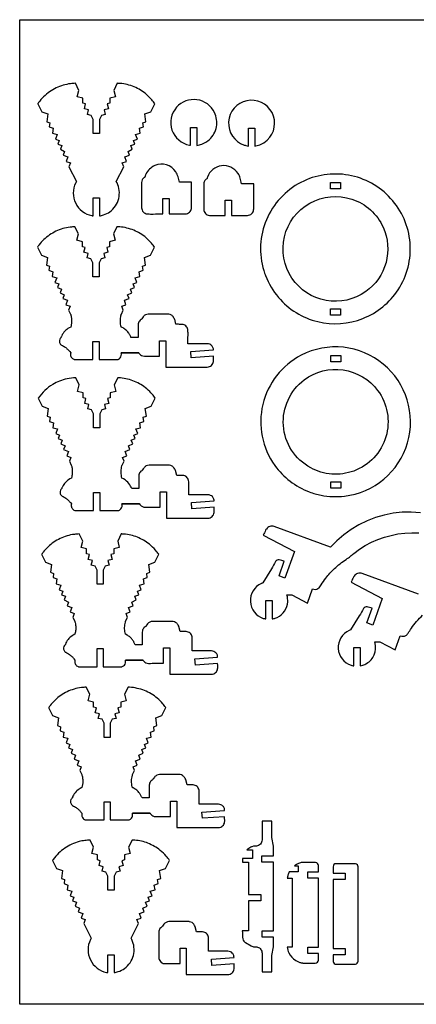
# Model space of a CAD drawing. Extents: x -50 to 95, y -26 to 53.
# Tile 1 of 3: x -50 to -19, y -26 to 53. Entities that reach past the tile are written whole.
import ezdxf

# ---------------------------------------------------------------- set-up
doc = ezdxf.new("R2010")
doc.units = 0
doc.header["$MEASUREMENT"] = 0
doc.layers.get('0').update_dxf_attribs({"linetype": 'CONTINUOUS'})
doc.layers.add('SECTIONCUTEDGES', color=18, linetype='CONTINUOUS')

msp = doc.modelspace()

# ---------------------------------------------------------------- linework, layer by layer
msp.add_lwpolyline([(94.677, -25.547), (-50.339, -25.547), (-50.339, 53.059), (94.677, 53.059)], close=True)
at = {"layer": 'SECTIONCUTEDGES'}
for points in [[(-44.47, 37.397), (-44.47, 38.826), (-43.97, 38.826), (-43.97, 37.397, 0.035031), (-43.644, 37.476, 0.079578), (-43.144, 37.728, 0.177317), (-42.435, 38.775, 0.17737), (-42.571, 40.032), (-42.625, 40.133), (-42.037, 41.321), (-42.151, 41.63), (-41.824, 41.751), (-41.955, 42.105), (-41.58, 42.244), (-41.69, 42.542), (-41.349, 42.711), (-41.46, 43.009), (-41.144, 43.126), (-41.25, 43.412), (-40.946, 43.525), (-41.086, 43.902), (-40.713, 43.996), (-40.767, 44.391), (-40.462, 44.504), (-40.506, 44.824), (-40.258, 44.916), (-40.343, 45.535), (-39.863, 45.714), (-39.547, 46.354, 0.016698), (-39.786, 46.661, 0.043492), (-40.217, 47.095, 0.077496), (-41.203, 47.696, 0.077508), (-42.325, 47.967, 0.010997), (-42.435, 47.974, -0.003666), (-42.545, 47.979), (-42.824, 47.416), (-42.693, 46.899), (-43.135, 46.787), (-43.135, 46.387), (-43.361, 46.33), (-43.262, 45.938), (-43.597, 45.853), (-43.506, 45.493), (-43.814, 45.414), (-43.97, 45.099), (-43.97, 43.975), (-44.47, 43.975), (-44.47, 45.099), (-44.626, 45.414), (-44.934, 45.493), (-44.843, 45.853), (-45.178, 45.938), (-45.079, 46.33), (-45.305, 46.387), (-45.305, 46.787), (-45.747, 46.899), (-45.616, 47.416), (-45.895, 47.979, 0.015709), (-46.282, 47.946, 0.042831), (-46.867, 47.826, 0.082017), (-47.954, 47.299, 0.080336), (-48.835, 46.436, 0.007539), (-48.865, 46.395, -0.002513), (-48.893, 46.354), (-48.577, 45.714), (-48.097, 45.535), (-48.182, 44.916), (-47.934, 44.824), (-47.978, 44.504), (-47.673, 44.391), (-47.727, 43.996), (-47.354, 43.902), (-47.494, 43.525), (-47.19, 43.412), (-47.296, 43.126), (-46.98, 43.009), (-47.091, 42.711), (-46.75, 42.542), (-46.86, 42.244), (-46.485, 42.105), (-46.616, 41.751), (-46.289, 41.63), (-46.403, 41.321), (-45.815, 40.133), (-45.869, 40.032, 0.232949), (-45.87, 38.407, 0.232949), (-44.583, 37.416, 0.011595), (-44.526, 37.406, -0.003865)], [(-36.692, 43.024), (-36.692, 44.454), (-36.192, 44.454), (-36.192, 43.024, 0.047597), (-35.795, 43.128, 0.100184), (-35.189, 43.5, 0.160083), (-34.634, 44.508, 0.160346), (-34.786, 45.646, 0.250499), (-36.187, 46.667, 0.250445), (-37.815, 46.069, 0.27053), (-38.182, 44.252, 0.270621), (-36.781, 43.039, 0.009062), (-36.736, 43.031, -0.003021)], [(-32.076, 42.972), (-32.076, 44.401), (-31.576, 44.401), (-31.576, 42.972, 0.047597), (-31.179, 43.075, 0.100184), (-30.573, 43.447, 0.760738), (-32.21, 46.593, 0.761228), (-32.421, 43.053, 0.024169), (-32.276, 43.011, 0.017962)], [(-38.907, 37.55), (-38.907, 38.781), (-38.407, 38.781), (-38.407, 37.55, -0.001261), (-37.381, 37.547, 0.007568), (-37.124, 37.55, 0.17911), (-36.787, 37.684, 0.186027), (-36.629, 37.997, 0.012625), (-36.628, 38.014, 0.006307), (-36.626, 38.048, 0.00914), (-36.623, 38.456, -0.008036), (-36.616, 40.087), (-37.587, 40.087, 0.003437), (-37.699, 40.523, 0.080686), (-37.871, 40.909, 0.363611), (-39.552, 41.415, 0.187458), (-40.272, 40.709, 0.018465), (-40.299, 40.642, 0.013194), (-40.332, 40.546, 0.057236), (-40.337, 40.517, -0.140672), (-40.347, 40.489, -0.134911), (-40.37, 40.47, 0.061956), (-40.418, 40.442, 0.116179), (-40.554, 40.277, 0.105792), (-40.61, 40.049), (-40.61, 38.048, 0.17911), (-40.476, 37.711, 0.186027), (-40.163, 37.552, 0.012625), (-40.146, 37.551, 0.006307), (-40.112, 37.55, 0.008514), (-39.69, 37.546, -0.002207)], [(-33.941, 37.431), (-33.941, 38.662), (-33.441, 38.662), (-33.441, 37.431, -0.001261), (-32.415, 37.428, 0.007568), (-32.158, 37.431, 0.17911), (-31.821, 37.565, 0.186027), (-31.663, 37.878, 0.012625), (-31.662, 37.895, 0.006307), (-31.66, 37.929, 0.00914), (-31.657, 38.337, -0.008036), (-31.65, 39.968), (-32.621, 39.968, 0.002778), (-32.734, 40.408, 0.080686), (-32.905, 40.79, 0.286261), (-34.223, 41.398, 0.286452), (-35.348, 40.482, 0.036637), (-35.372, 40.391, -0.114416), (-35.381, 40.37, -0.116624), (-35.404, 40.351, 0.081245), (-35.501, 40.28, 0.097719), (-35.602, 40.127, 0.089338), (-35.644, 39.93), (-35.644, 37.929, 0.17911), (-35.51, 37.592, 0.186027), (-35.197, 37.434, 0.012625), (-35.18, 37.432, 0.006307), (-35.146, 37.431, 0.008514), (-34.725, 37.427, -0.002207)], [(-30.718, 32.629, 0.083187), (-29.681, 30.888, 0.15872), (-26.549, 28.955, 0.155063), (-22.933, 29.208, 0.155089), (-20.126, 31.501, 0.166511), (-19.177, 35.25, 0.16632), (-20.726, 38.797, 0.164857), (-24.092, 40.648, 0.165101), (-27.884, 40.07, 0.174897), (-30.64, 37.088, 0.174968), (-30.856, 33.034, 0.009023), (-30.786, 32.815, 0.010489)], [(-28.603, 32.424, -0.439479), (-27.175, 38.416, -0.439058), (-21.321, 36.484, -0.174074), (-21.096, 33.671, -0.173675), (-22.713, 31.351, -0.202252), (-25.881, 30.646, -0.201817)], [(-42.232, 26.463), (-40.829, 26.462, -0.159762), (-40.816, 26.448, 0.066488), (-40.775, 26.383, 0.224273), (-40.388, 26.201, -0.000395), (-39.185, 26.202), (-39.185, 27.433), (-38.685, 27.433), (-38.685, 25.325), (-35.37, 25.325, 0.17911), (-35.032, 25.459, 0.186027), (-34.874, 25.772, 0.031019), (-34.868, 25.919, -0.005772), (-34.872, 26.192), (-36.648, 26.062), (-36.685, 26.565), (-34.872, 26.697, 0.052573), (-34.896, 26.841, 0.128734), (-35.014, 27.044, 0.098804), (-35.165, 27.146, 0.090544), (-35.36, 27.188), (-36.905, 27.188, -0.002036), (-36.902, 27.866, 0.007854), (-36.905, 28.232, 0.165437), (-37.022, 28.552, 0.175912), (-37.297, 28.718, 0.045646), (-37.472, 28.737, 0.003185), (-37.865, 28.739), (-37.965, 29.141, 0.035592), (-37.981, 29.173, 0.008238), (-38.062, 29.306, 0.105793), (-38.224, 29.472, 0.114267), (-38.426, 29.548, 0.016414), (-38.448, 29.55, 0.008238), (-38.492, 29.552), (-40.072, 29.552, 0.110419), (-40.295, 29.495, 0.110418), (-40.473, 29.348, 0.022316), (-40.593, 29.18, -0.059806), (-40.625, 29.141, -0.058444), (-40.659, 29.115, 0.099091), (-40.787, 29.002, 0.081372), (-40.858, 28.868, 0.073068), (-40.889, 28.701, 0.009886), (-40.891, 28.499, -0.001648), (-40.889, 27.689), (-41.456, 27.689, 0.019577), (-41.551, 27.891, 0.043762), (-41.665, 28.073, 0.056859), (-41.885, 28.302, 0.05369), (-42.165, 28.488, 0.039391), (-42.22, 28.511, -0.141623), (-42.232, 28.519), (-42.264, 28.648, -0.054644), (-42.304, 29.049, -0.056928), (-42.255, 29.433, -0.006856), (-42.23, 29.533, -0.024199), (-42.221, 29.561), (-42.067, 29.872), (-42.181, 30.18), (-41.854, 30.302), (-41.985, 30.656), (-41.61, 30.795), (-41.72, 31.092), (-41.379, 31.261), (-41.49, 31.559), (-41.174, 31.677), (-41.28, 31.963), (-40.976, 32.076), (-41.116, 32.452), (-40.743, 32.547), (-40.797, 32.941), (-40.492, 33.055), (-40.536, 33.375), (-40.288, 33.467), (-40.373, 34.086), (-39.893, 34.265), (-39.576, 34.905, 0.016698), (-39.816, 35.212, 0.043491), (-40.247, 35.646, 0.077496), (-41.233, 36.246, 0.077508), (-42.355, 36.518, 0.010997), (-42.465, 36.525, -0.003666), (-42.575, 36.53), (-42.854, 35.967), (-42.723, 35.45), (-43.165, 35.337), (-43.165, 34.938), (-43.391, 34.881), (-43.292, 34.489), (-43.627, 34.403), (-43.536, 34.043), (-43.844, 33.965), (-44, 33.65), (-44, 32.526), (-44.5, 32.526), (-44.5, 33.65), (-44.656, 33.965), (-44.964, 34.043), (-44.873, 34.403), (-45.208, 34.489), (-45.109, 34.881), (-45.335, 34.938), (-45.335, 35.337), (-45.777, 35.45), (-45.646, 35.967), (-45.925, 36.53, 0.015709), (-46.312, 36.497, 0.042831), (-46.897, 36.377, 0.078645), (-47.955, 35.873, 0.078653), (-48.805, 35.067, 0.010048), (-48.865, 34.986, -0.003349), (-48.923, 34.905), (-48.607, 34.265), (-48.127, 34.086), (-48.212, 33.467), (-47.964, 33.375), (-48.008, 33.055), (-47.703, 32.941), (-47.757, 32.547), (-47.384, 32.452), (-47.524, 32.076), (-47.22, 31.963), (-47.326, 31.677), (-47.01, 31.559), (-47.121, 31.261), (-46.78, 31.092), (-46.89, 30.795), (-46.515, 30.656), (-46.646, 30.302), (-46.319, 30.18), (-46.433, 29.872), (-46.279, 29.561, -0.036497), (-46.248, 29.46, -0.035573), (-46.203, 29.172, -0.036385), (-46.2, 28.909, -0.0364), (-46.236, 28.648), (-46.268, 28.519), (-46.399, 28.453, 0.075892), (-46.741, 28.183, 0.075892), (-46.987, 27.824, 0.038064), (-47.022, 27.735, -0.074201), (-47.044, 27.689, -0.053422), (-47.065, 27.663, 0.096755), (-47.14, 27.556, 0.145353), (-47.17, 27.334, 0.145421), (-47.073, 27.133, 0.10301), (-47.005, 27.083, -0.049055), (-46.713, 26.914, -0.034046), (-46.517, 26.752, -0.034058), (-46.344, 26.566), (-46.268, 26.463, -0.13896), (-46.269, 26.446, 0.06537), (-46.284, 26.379, 0.165435), (-46.221, 26.115, 0.165462), (-46.009, 25.945, 0.012695), (-45.979, 25.935, 0.03751), (-45.968, 25.932), (-44.5, 25.932), (-44.5, 27.378), (-44, 27.378), (-44, 25.932), (-42.532, 25.932, 0.089286), (-42.443, 25.963, 0.087241), (-42.318, 26.064, 0.127053), (-42.228, 26.242, 0.114164), (-42.232, 26.463), (-40.829, 26.462)], [(-29.965, 17.466, 0.073328), (-28.756, 16.221, 0.072163), (-27.217, 15.362, 0.043335), (-26.276, 15.093, 0.077023), (-24.42, 15.022, 0.300807), (-19.383, 19.265, 0.30038), (-21.314, 25.57, 0.14707), (-24.485, 26.903, 0.147132), (-27.865, 26.266, 0.217851), (-30.93, 22.343, 0.218138)], [(-42.173, 14.403), (-40.769, 14.402, -0.159762), (-40.756, 14.388, 0.066488), (-40.716, 14.322, 0.224273), (-40.328, 14.14, -0.000395), (-39.126, 14.141), (-39.126, 15.372), (-38.626, 15.372), (-38.626, 13.264), (-35.31, 13.264, 0.17911), (-34.973, 13.399, 0.186027), (-34.815, 13.711, 0.031019), (-34.809, 13.858, -0.005772), (-34.812, 14.131), (-36.589, 14.001), (-36.626, 14.504), (-34.812, 14.637, 0.052573), (-34.836, 14.781, 0.128734), (-34.954, 14.984, 0.098804), (-35.106, 15.085, 0.090544), (-35.3, 15.127), (-36.845, 15.127, -0.002036), (-36.843, 15.806, 0.007854), (-36.845, 16.171, 0.165437), (-36.963, 16.491, 0.175912), (-37.238, 16.658, 0.045646), (-37.413, 16.676, 0.003185), (-37.806, 16.679), (-37.906, 17.08, 0.035592), (-37.922, 17.112, 0.008238), (-38.003, 17.245, 0.105793), (-38.165, 17.412, 0.114267), (-38.367, 17.487, 0.016414), (-38.389, 17.49, 0.008238), (-38.433, 17.492), (-40.012, 17.492, 0.110419), (-40.236, 17.435, 0.110418), (-40.414, 17.288, 0.022316), (-40.533, 17.12, -0.059806), (-40.566, 17.08, -0.058444), (-40.6, 17.055, 0.099091), (-40.728, 16.942, 0.081372), (-40.799, 16.807, 0.073068), (-40.829, 16.641, 0.009886), (-40.832, 16.438, -0.001648), (-40.829, 15.628), (-41.397, 15.628, 0.068897), (-41.615, 16.019, 0.102144), (-42.041, 16.392), (-42.173, 16.458), (-42.205, 16.587, -0.059229), (-42.242, 17.005, -0.056927), (-42.18, 17.436, -0.006856), (-42.166, 17.485, -0.021913), (-42.161, 17.5), (-42.007, 17.811), (-42.122, 18.12), (-41.795, 18.241), (-41.926, 18.595), (-41.551, 18.735), (-41.661, 19.032), (-41.32, 19.201), (-41.431, 19.499), (-41.114, 19.616), (-41.221, 19.903), (-40.917, 20.016), (-41.057, 20.392), (-40.684, 20.486), (-40.738, 20.881), (-40.433, 20.994), (-40.477, 21.314), (-40.229, 21.406), (-40.314, 22.026), (-39.834, 22.204), (-39.517, 22.844, 0.016698), (-39.757, 23.151, 0.043491), (-40.188, 23.585, 0.077496), (-41.174, 24.186, 0.077508), (-42.296, 24.458, 0.010997), (-42.406, 24.464, -0.003666), (-42.516, 24.469), (-42.795, 23.906), (-42.663, 23.389), (-43.106, 23.277), (-43.106, 22.878), (-43.332, 22.82), (-43.232, 22.428), (-43.568, 22.343), (-43.477, 21.983), (-43.785, 21.905), (-43.941, 21.59), (-43.941, 20.465), (-44.441, 20.465), (-44.441, 21.59), (-44.597, 21.905), (-44.905, 21.983), (-44.813, 22.343), (-45.149, 22.428), (-45.05, 22.82), (-45.276, 22.878), (-45.276, 23.277), (-45.718, 23.389), (-45.587, 23.906), (-45.866, 24.469, 0.041478), (-46.558, 24.384, 0.08461), (-47.705, 23.935, 0.053235), (-48.324, 23.466, 0.050197), (-48.864, 22.844), (-48.547, 22.204), (-48.067, 22.026), (-48.153, 21.406), (-47.905, 21.314), (-47.949, 20.994), (-47.643, 20.881), (-47.698, 20.486), (-47.325, 20.392), (-47.465, 20.016), (-47.161, 19.903), (-47.267, 19.616), (-46.951, 19.499), (-47.062, 19.201), (-46.72, 19.032), (-46.831, 18.735), (-46.455, 18.595), (-46.587, 18.241), (-46.26, 18.12), (-46.374, 17.811), (-46.22, 17.5, -0.036497), (-46.189, 17.399, -0.035573), (-46.144, 17.112, -0.036385), (-46.141, 16.848, -0.0364), (-46.177, 16.587), (-46.209, 16.458), (-46.34, 16.392, 0.075892), (-46.682, 16.123, 0.075892), (-46.928, 15.764, 0.038064), (-46.962, 15.675, -0.074201), (-46.985, 15.628, -0.053422), (-47.006, 15.603, 0.096755), (-47.081, 15.496, 0.145353), (-47.111, 15.274, 0.145421), (-47.014, 15.072, 0.10301), (-46.946, 15.022, -0.049055), (-46.653, 14.853, -0.034046), (-46.457, 14.692, -0.034058), (-46.285, 14.505), (-46.209, 14.403, -0.13896), (-46.21, 14.386, 0.06537), (-46.225, 14.319, 0.165435), (-46.161, 14.055, 0.165462), (-45.95, 13.885, 0.012695), (-45.92, 13.874, 0.03751), (-45.909, 13.872), (-44.441, 13.872), (-44.441, 15.317), (-43.941, 15.317), (-43.941, 13.872), (-42.472, 13.872, 0.089286), (-42.384, 13.902, 0.087241), (-42.258, 14.003, 0.127053), (-42.169, 14.182, 0.114164), (-42.173, 14.403), (-40.769, 14.402)], [(-27.11, 17.28, -0.255596), (-29.287, 20.656, -0.255597), (-27.618, 24.31, -0.199106), (-24.518, 25.099, -0.198719), (-21.763, 23.461, -0.237123), (-21.104, 19.765, -0.236962), (-23.677, 17.029, -0.106383), (-25.422, 16.785, -0.106542)], [(-41.896, 1.937), (-40.492, 1.936, -0.159762), (-40.479, 1.921, 0.066488), (-40.438, 1.856, 0.224273), (-40.051, 1.674, -0.000395), (-38.849, 1.675), (-38.849, 2.906), (-38.349, 2.906), (-38.349, 0.798), (-35.033, 0.798, 0.17911), (-34.696, 0.933, 0.186027), (-34.538, 1.245, 0.031019), (-34.532, 1.392, -0.005772), (-34.535, 1.665), (-36.312, 1.535), (-36.348, 2.038), (-34.535, 2.171, 0.052573), (-34.559, 2.315, 0.128734), (-34.677, 2.517, 0.098804), (-34.829, 2.619, 0.090544), (-35.023, 2.661), (-36.568, 2.661, -0.002036), (-36.565, 3.34, 0.007854), (-36.568, 3.705, 0.165437), (-36.685, 4.025, 0.175912), (-36.961, 4.192, 0.045646), (-37.136, 4.21, 0.003185), (-37.528, 4.213), (-37.629, 4.614, 0.035592), (-37.645, 4.646, 0.008238), (-37.725, 4.779, 0.105793), (-37.888, 4.946, 0.114267), (-38.09, 5.021, 0.016414), (-38.112, 5.023, 0.008238), (-38.155, 5.026), (-39.735, 5.026, 0.110419), (-39.959, 4.969, 0.110418), (-40.137, 4.822, 0.022316), (-40.256, 4.654, -0.059806), (-40.289, 4.614, -0.058444), (-40.323, 4.588, 0.099091), (-40.451, 4.476, 0.081372), (-40.522, 4.341, 0.073068), (-40.552, 4.174, 0.009886), (-40.555, 3.972, -0.001648), (-40.552, 3.162), (-41.12, 3.162, 0.019577), (-41.214, 3.365, 0.043762), (-41.329, 3.546, 0.050471), (-41.527, 3.758, 0.05052), (-41.764, 3.926), (-41.896, 3.992), (-41.928, 4.121, -0.059229), (-41.965, 4.539, -0.056927), (-41.903, 4.97, -0.006856), (-41.889, 5.019, -0.021913), (-41.884, 5.034), (-41.73, 5.345), (-41.845, 5.654), (-41.517, 5.775), (-41.649, 6.129), (-41.273, 6.268), (-41.384, 6.566), (-41.043, 6.735), (-41.153, 7.033), (-40.837, 7.15), (-40.944, 7.437), (-40.64, 7.55), (-40.779, 7.926), (-40.407, 8.02), (-40.461, 8.415), (-40.155, 8.528), (-40.199, 8.848), (-39.952, 8.94), (-40.037, 9.56), (-39.557, 9.738), (-39.24, 10.378, 0.019036), (-39.502, 10.711, 0.047844), (-39.988, 11.183, 0.074136), (-40.943, 11.738, 0.074149), (-42.019, 11.991, 0.010997), (-42.129, 11.998, -0.003666), (-42.239, 12.003), (-42.517, 11.44), (-42.386, 10.923), (-42.829, 10.811), (-42.829, 10.412), (-43.055, 10.354), (-42.955, 9.962), (-43.291, 9.877), (-43.2, 9.517), (-43.508, 9.438), (-43.663, 9.124), (-43.663, 7.999), (-44.163, 7.999), (-44.163, 9.124), (-44.319, 9.438), (-44.627, 9.517), (-44.536, 9.877), (-44.872, 9.962), (-44.772, 10.354), (-44.998, 10.412), (-44.998, 10.811), (-45.441, 10.923), (-45.31, 11.44), (-45.588, 12.003, 0.015709), (-45.975, 11.97, 0.042831), (-46.561, 11.85, 0.078645), (-47.618, 11.346, 0.078653), (-48.469, 10.541, 0.010048), (-48.528, 10.46, -0.003349), (-48.587, 10.378), (-48.27, 9.738), (-47.79, 9.56), (-47.875, 8.94), (-47.628, 8.848), (-47.672, 8.528), (-47.366, 8.415), (-47.42, 8.02), (-47.048, 7.926), (-47.187, 7.55), (-46.883, 7.437), (-46.99, 7.15), (-46.674, 7.033), (-46.784, 6.735), (-46.443, 6.566), (-46.554, 6.268), (-46.178, 6.129), (-46.31, 5.775), (-45.982, 5.654), (-46.097, 5.345), (-45.943, 5.034, -0.040165), (-45.911, 4.927, -0.020539), (-45.874, 4.711, -0.043212), (-45.861, 4.423, -0.04095), (-45.899, 4.121), (-45.931, 3.992), (-46.063, 3.926, 0.075892), (-46.412, 3.651, 0.079074), (-46.65, 3.298, 0.032838), (-46.685, 3.208, -0.072134), (-46.707, 3.162, -0.053422), (-46.728, 3.137, 0.096755), (-46.804, 3.029, 0.145353), (-46.833, 2.808, 0.145421), (-46.737, 2.606, 0.10301), (-46.669, 2.556, -0.049055), (-46.376, 2.387, -0.034046), (-46.18, 2.226, -0.034058), (-46.008, 2.039), (-45.931, 1.937, -0.13896), (-45.933, 1.92, 0.06537), (-45.948, 1.853, 0.165435), (-45.884, 1.589, 0.165462), (-45.673, 1.418, 0.012695), (-45.642, 1.408, 0.03751), (-45.632, 1.406), (-44.163, 1.406), (-44.163, 2.851), (-43.663, 2.851), (-43.663, 1.406), (-42.195, 1.406, 0.089286), (-42.107, 1.436, 0.087241), (-41.981, 1.537, 0.127053), (-41.892, 1.716, 0.114164), (-41.896, 1.937), (-40.492, 1.936)], [(-41.338, -10.298), (-39.934, -10.299, -0.159762), (-39.921, -10.313, 0.066488), (-39.88, -10.378, 0.224273), (-39.493, -10.561, -0.000395), (-38.291, -10.56), (-38.291, -9.329), (-37.791, -9.329), (-37.791, -11.437), (-34.475, -11.437, 0.17911), (-34.138, -11.302, 0.186027), (-33.98, -10.99, 0.031019), (-33.974, -10.843, -0.005772), (-33.977, -10.57), (-35.754, -10.7), (-35.79, -10.197), (-33.977, -10.064, 0.052573), (-34.001, -9.92, 0.128734), (-34.119, -9.717, 0.098804), (-34.271, -9.616, 0.090544), (-34.465, -9.573), (-36.01, -9.573, -0.002036), (-36.007, -8.895, 0.007854), (-36.01, -8.53, 0.165437), (-36.127, -8.209, 0.175912), (-36.403, -8.043, 0.045646), (-36.578, -8.025, 0.003185), (-36.97, -8.022), (-37.071, -7.621, 0.035592), (-37.087, -7.588, 0.008238), (-37.168, -7.456, 0.105793), (-37.33, -7.289, 0.114267), (-37.532, -7.213, 0.016414), (-37.554, -7.211, 0.008238), (-37.597, -7.209), (-39.177, -7.209, 0.110419), (-39.401, -7.266, 0.110418), (-39.579, -7.413, 0.022316), (-39.698, -7.581, -0.059806), (-39.731, -7.621, -0.058444), (-39.765, -7.646, 0.099091), (-39.893, -7.759, 0.081372), (-39.964, -7.894, 0.073068), (-39.994, -8.06, 0.009886), (-39.997, -8.263, -0.001648), (-39.994, -9.073), (-40.562, -9.073, 0.019577), (-40.656, -8.87, 0.043762), (-40.771, -8.689, 0.056859), (-40.991, -8.46, 0.05369), (-41.271, -8.274, 0.038934), (-41.325, -8.251, -0.138827), (-41.338, -8.242, -0.143099), (-41.347, -8.221, 0.026699), (-41.355, -8.178, -0.061514), (-41.406, -7.721, -0.061514), (-41.345, -7.264, -0.006856), (-41.331, -7.216, -0.021913), (-41.326, -7.201), (-41.172, -6.889), (-41.287, -6.581), (-40.959, -6.459), (-41.091, -6.106), (-40.715, -5.966), (-40.826, -5.669), (-40.485, -5.5), (-40.595, -5.202), (-40.279, -5.085), (-40.386, -4.798), (-40.082, -4.685), (-40.221, -4.309), (-39.849, -4.214), (-39.903, -3.82), (-39.597, -3.707), (-39.641, -3.387), (-39.394, -3.295), (-39.479, -2.675), (-38.999, -2.497), (-38.682, -1.857, 0.016698), (-38.921, -1.549, 0.043491), (-39.352, -1.116, 0.081186), (-40.378, -0.502, 0.079349), (-41.571, -0.236, 0.008253), (-41.626, -0.233, -0.002751), (-41.681, -0.232), (-41.959, -0.795), (-41.828, -1.312), (-42.271, -1.424), (-42.271, -1.823), (-42.497, -1.881), (-42.397, -2.273), (-42.733, -2.358), (-42.642, -2.718), (-42.95, -2.796), (-43.106, -3.111), (-43.106, -4.235), (-43.606, -4.235), (-43.606, -3.111), (-43.761, -2.796), (-44.069, -2.718), (-43.978, -2.358), (-44.314, -2.273), (-44.214, -1.881), (-44.44, -1.823), (-44.44, -1.424), (-44.883, -1.312), (-44.752, -0.795), (-45.03, -0.232, 0.015709), (-45.417, -0.265, 0.042831), (-46.003, -0.384, 0.078645), (-47.06, -0.888, 0.078653), (-47.911, -1.694, 0.010048), (-47.97, -1.775, -0.003349), (-48.029, -1.857), (-47.712, -2.497), (-47.232, -2.675), (-47.317, -3.295), (-47.07, -3.387), (-47.114, -3.707), (-46.808, -3.82), (-46.862, -4.214), (-46.49, -4.309), (-46.629, -4.685), (-46.325, -4.798), (-46.432, -5.085), (-46.116, -5.202), (-46.226, -5.5), (-45.885, -5.669), (-45.996, -5.966), (-45.62, -6.106), (-45.752, -6.459), (-45.424, -6.581), (-45.539, -6.889), (-45.385, -7.201, -0.034209), (-45.353, -7.305, -0.035573), (-45.309, -7.589, -0.036385), (-45.306, -7.853, -0.0364), (-45.341, -8.114), (-45.373, -8.242), (-45.505, -8.309, 0.079075), (-45.842, -8.571, 0.075892), (-46.092, -8.937, 0.038064), (-46.127, -9.026, -0.074201), (-46.149, -9.073, -0.053422), (-46.17, -9.098, 0.096755), (-46.246, -9.205, 0.145353), (-46.275, -9.427, 0.145421), (-46.179, -9.629, 0.10301), (-46.111, -9.679, -0.049055), (-45.818, -9.848, -0.034046), (-45.622, -10.009, -0.034058), (-45.45, -10.196), (-45.373, -10.298, -0.13896), (-45.375, -10.315, 0.06537), (-45.39, -10.382, 0.165435), (-45.326, -10.646, 0.165462), (-45.115, -10.816, 0.012695), (-45.084, -10.827, 0.03751), (-45.074, -10.829), (-43.606, -10.829), (-43.606, -9.384), (-43.106, -9.384), (-43.106, -10.829), (-41.637, -10.829, 0.089286), (-41.549, -10.799, 0.087241), (-41.423, -10.697, 0.127053), (-41.334, -10.519, 0.114164), (-41.338, -10.298), (-39.934, -10.299)], [(-30.989, -22.95), (-30.205, -22.95), (-30.205, -21.655), (-30.088, -20.958), (-30.088, -20.192), (-30.99, -20.192), (-30.99, -19.692), (-30.088, -19.692), (-30.088, -14.192), (-31.003, -14.192), (-31.003, -13.692), (-30.088, -13.692), (-30.088, -12.926), (-30.205, -12.229), (-30.205, -10.934), (-30.989, -10.934, 0.001261), (-30.986, -12.121, -0.007568), (-30.989, -12.418, -0.17911), (-31.128, -12.766, -0.190362), (-31.445, -12.923, -0.033122), (-31.57, -12.925, 0.112791), (-31.798, -12.966, 0.035463), (-31.884, -13.01, -0.001981), (-32.216, -13.208), (-31.755, -13.208), (-31.755, -13.917), (-32.552, -13.917), (-32.552, -14.192), (-32.073, -14.192), (-32.073, -16.789), (-31.081, -16.789), (-31.081, -17.289), (-32.073, -17.289), (-32.073, -19.692), (-32.568, -19.692, -0.000535), (-32.553, -20.2, 0.224441), (-32.356, -20.588, 0.01549), (-32.339, -20.6, 0.007773), (-32.304, -20.624), (-31.858, -20.887, 0.058554), (-31.736, -20.937, 0.056427), (-31.6, -20.958, 0.003925), (-31.454, -20.963, -0.068856), (-31.346, -20.981, -0.160158), (-31.093, -21.161, -0.153454), (-30.989, -21.466, -0.007568), (-30.986, -21.763, 0.001261)], [(-43.294, -23.016), (-43.294, -21.587), (-42.794, -21.587), (-42.794, -23.016, 0.035031), (-42.468, -22.937, 0.079578), (-41.968, -22.686, 0.177317), (-41.26, -21.638, 0.17737), (-41.395, -20.381), (-41.449, -20.28), (-40.861, -19.092), (-40.975, -18.784), (-40.648, -18.662), (-40.779, -18.308), (-40.404, -18.169), (-40.514, -17.872), (-40.173, -17.703), (-40.284, -17.405), (-39.968, -17.287), (-40.074, -17.001), (-39.77, -16.888), (-39.91, -16.512), (-39.537, -16.417), (-39.591, -16.023), (-39.286, -15.909), (-39.33, -15.59), (-39.082, -15.498), (-39.167, -14.878), (-38.687, -14.7), (-38.371, -14.059, 0.018535), (-38.638, -13.719, 0.050019), (-39.118, -13.255, 0.072457), (-40.098, -12.689, 0.075989), (-41.15, -12.446, 0.008253), (-41.259, -12.44, -0.002751), (-41.369, -12.434), (-41.648, -12.997), (-41.517, -13.514), (-41.959, -13.627), (-41.959, -14.026), (-42.185, -14.083), (-42.086, -14.476), (-42.421, -14.561), (-42.33, -14.921), (-42.638, -14.999), (-42.794, -15.314), (-42.794, -16.438), (-43.294, -16.438), (-43.294, -15.314), (-43.45, -14.999), (-43.758, -14.921), (-43.667, -14.561), (-44.002, -14.476), (-43.903, -14.083), (-44.129, -14.026), (-44.129, -13.627), (-44.571, -13.514), (-44.44, -12.997), (-44.719, -12.434, 0.017545), (-45.143, -12.472, 0.033678), (-45.586, -12.558, 0.085695), (-46.734, -13.083, 0.084012), (-47.659, -13.977, 0.007539), (-47.689, -14.018, -0.002513), (-47.718, -14.059), (-47.401, -14.7), (-46.921, -14.878), (-47.006, -15.498), (-46.758, -15.59), (-46.802, -15.909), (-46.497, -16.023), (-46.551, -16.417), (-46.178, -16.512), (-46.318, -16.888), (-46.014, -17.001), (-46.12, -17.287), (-45.804, -17.405), (-45.915, -17.703), (-45.574, -17.872), (-45.684, -18.169), (-45.309, -18.308), (-45.44, -18.662), (-45.113, -18.784), (-45.227, -19.092), (-44.64, -20.28), (-44.693, -20.381, 0.232949), (-44.694, -22.006, 0.232949), (-43.407, -22.997, 0.011595), (-43.35, -23.007, -0.003865)], [(-26.489, -21.484), (-27.333, -21.484), (-27.333, -20.984), (-26.489, -20.984), (-26.489, -15.484), (-27.333, -15.484), (-27.333, -14.984), (-26.489, -14.984, -0.004396), (-26.486, -14.648, 0.016956), (-26.489, -14.466, 0.172664), (-26.559, -14.296, 0.185957), (-26.712, -14.219), (-27.736, -14.217, 0.039297), (-27.861, -14.237, 0.048339), (-28.144, -14.333, 0.026369), (-28.243, -14.384, 0.015667), (-28.402, -14.484), (-28.11, -14.484), (-28.11, -14.984), (-28.828, -14.984, 0.037764), (-28.925, -15.237, 0.040574), (-28.978, -15.484), (-28.594, -15.484), (-28.594, -20.984), (-28.978, -20.984, 0.074465), (-28.85, -21.432, 0.149358), (-28.303, -22.05, 0.041924), (-28.09, -22.158, 0.041974), (-27.861, -22.229, 0.010642), (-27.781, -22.244, 0.021606), (-27.74, -22.25), (-26.738, -22.25, 0.172664), (-26.568, -22.179, 0.185813), (-26.49, -22.026)], [(-24.361, -21.586), (-25.32, -21.586), (-25.319, -22.128, 0.185813), (-25.241, -22.282, 0.172772), (-25.071, -22.352), (-23.544, -22.351, 0.186011), (-23.391, -22.273, 0.172664), (-23.32, -22.103), (-23.32, -14.569, 0.159738), (-23.382, -14.408, 0.173262), (-23.519, -14.325, 0.02507), (-23.536, -14.322, 0.012664), (-23.569, -14.32), (-25.097, -14.321, 0.186011), (-25.25, -14.399, 0.172664), (-25.32, -14.569, 0.016956), (-25.323, -14.75, -0.004396), (-25.32, -15.086), (-24.361, -15.086), (-24.361, -15.586), (-25.32, -15.586), (-25.32, -21.086), (-24.361, -21.086)], [(-37.539, -22.298), (-37.539, -21.067), (-37.039, -21.067), (-37.039, -23.175), (-33.723, -23.175, 0.17911), (-33.386, -23.041, 0.186027), (-33.227, -22.728, 0.031019), (-33.222, -22.581, -0.005772), (-33.225, -22.308), (-35.001, -22.438), (-35.038, -21.935), (-33.225, -21.803, 0.052573), (-33.249, -21.659, 0.128734), (-33.367, -21.456, 0.098804), (-33.518, -21.354, 0.090544), (-33.713, -21.312), (-35.258, -21.312, -0.002036), (-35.255, -20.634, 0.007854), (-35.258, -20.268, 0.165437), (-35.375, -19.948, 0.175912), (-35.651, -19.782, 0.045646), (-35.825, -19.763, 0.003185), (-36.218, -19.761), (-36.318, -19.359, 0.035592), (-36.334, -19.327, 0.008238), (-36.415, -19.194, 0.105793), (-36.577, -19.028, 0.114267), (-36.779, -18.952, 0.016414), (-36.801, -18.95, 0.008238), (-36.845, -18.948), (-38.425, -18.948, 0.110419), (-38.648, -19.005, 0.110418), (-38.827, -19.152, 0.022316), (-38.946, -19.32, -0.059806), (-38.979, -19.359, -0.058444), (-39.013, -19.385, 0.099091), (-39.14, -19.498, 0.081372), (-39.212, -19.632, 0.073068), (-39.242, -19.799), (-39.242, -21.8, 0.17911), (-39.107, -22.137, 0.186027), (-38.795, -22.296, 0.012625), (-38.778, -22.297, 0.006307), (-38.744, -22.298, 0.008514), (-38.322, -22.302, -0.002207)]]:
    msp.add_lwpolyline(points, format="xyb", close=True, dxfattribs=at)
for points in [[(-25.529, 40.052), (-24.733, 40.052), (-24.733, 39.552), (-25.529, 39.552)], [(-25.529, 29.474), (-25.529, 29.974), (-24.733, 29.974), (-24.733, 29.474)], [(-25.511, 26.247), (-24.714, 26.247), (-24.714, 25.747), (-25.511, 25.747)], [(-25.511, 15.669), (-25.511, 16.169), (-24.714, 16.169), (-24.714, 15.669)]]:
    msp.add_lwpolyline(points, close=True, dxfattribs=at)
for points in [[(-18.353, 13.699), (-19.077, 13.748), (-19.802, 13.733), (-20.524, 13.656), (-21.236, 13.516), (-21.933, 13.315), (-22.61, 13.055), (-23.262, 12.736), (-23.884, 12.363), (-24.471, 11.936), (-25.019, 11.461, 0.013028), (-25.122, 11.358, -0.002171), (-25.524, 10.94), (-30.015, 12.603, 0.161142), (-30.374, 12.603, 0.167596), (-30.649, 12.393, 0.03262), (-30.704, 12.298, -0.002417), (-30.898, 11.908), (-28.414, 10.596), (-29.171, 8.462), (-29.636, 8.647), (-29.217, 9.826, 0.000984), (-29.628, 9.924, 0.161021), (-29.781, 9.911, 0.167951), (-29.907, 9.796, -0.009744), (-30.243, 9.208), (-30.933, 8.094, -0.104608), (-30.955, 8.083, 0.035992), (-31.046, 8.049, 0.3096), (-31.923, 6.601, 0.310426), (-30.891, 5.265, 0.017896), (-30.808, 5.242, 0.01187), (-30.682, 5.214), (-30.682, 6.687), (-30.182, 6.687), (-30.182, 5.214, 0.023544), (-29.934, 5.28, 0.03569), (-29.778, 5.343, 0.133115), (-29.196, 5.851, 0.130213), (-28.94, 6.597, 0.049199), (-28.947, 6.832, 0.036373), (-29.009, 7.144), (-28.611, 7.144), (-27.369, 6.488), (-26.971, 7.61, 0.10429), (-26.729, 7.58, 0.22206), (-26.367, 7.789, 0.018768), (-26.277, 7.93, -0.030198), (-25.901, 8.484, -0.042786), (-25.214, 9.235, -0.036783), (-24.287, 9.971, -0.013715), (-24.189, 10.033, 0.024577), (-24.092, 10.098, 0.026089), (-23.943, 10.222, -0.020061), (-23.668, 10.456), (-23.219, 10.783), (-22.748, 11.076), (-22.257, 11.335), (-21.748, 11.558), (-21.225, 11.744), (-20.69, 11.892), (-20.145, 12.001), (-19.595, 12.071), (-19.04, 12.101), (-18.485, 12.091)], [(-18.508, 7.193), (-23, 8.856, 0.161142), (-23.359, 8.856, 0.167596), (-23.634, 8.646, 0.03262), (-23.688, 8.552, -0.002417), (-23.882, 8.161), (-21.398, 6.849), (-22.156, 4.715), (-22.62, 4.9), (-22.202, 6.079, 0.000984), (-22.612, 6.177, 0.161021), (-22.765, 6.164, 0.167951), (-22.892, 6.049, -0.009744), (-23.227, 5.461), (-23.917, 4.347, -0.104608), (-23.939, 4.336, 0.035992), (-24.03, 4.302, 0.3096), (-24.908, 2.854, 0.310426), (-23.875, 1.518, 0.017896), (-23.792, 1.495, 0.01187), (-23.666, 1.467), (-23.666, 2.94), (-23.166, 2.94), (-23.166, 1.467, 0.020963), (-22.947, 1.525, 0.061647), (-22.64, 1.663, 0.157927), (-22.04, 2.358, 0.157202), (-21.961, 3.278, 0.017201), (-21.977, 3.338, -0.005733), (-21.994, 3.397), (-21.595, 3.397), (-20.354, 2.741), (-19.956, 3.863, 0.09929), (-19.722, 3.832, 0.110758), (-19.519, 3.892, 0.133074), (-19.332, 4.074, -0.017801), (-19.072, 4.482, -0.056835), (-18.169, 5.515, -0.035533)]]:
    msp.add_lwpolyline(points, format="xyb", dxfattribs=at)

doc.saveas('drawing.dxf')
